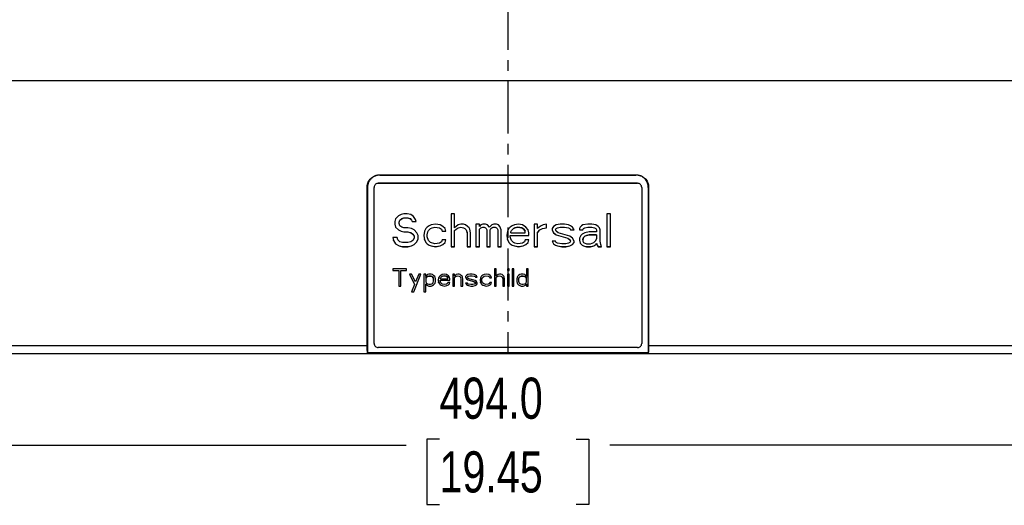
# Model space of a CAD drawing. Header units: millimetres. Extents: x 0 to 1118, y 0 to 864.
# Tile 34 of 48: x 280 to 519, y 353 to 471. Entities that reach past the tile are written whole.
import ezdxf

# ---------------------------------------------------------------- set-up
doc = ezdxf.new("R2010")
doc.units = ezdxf.units.MM
doc.linetypes.add('CENTERX2', pattern=[20.32, 12.7, -2.54, 2.54, -2.54])
doc.layers.add('CENTER', color=40, linetype='CENTERX2')
doc.layers.add('DIMENSIONS', color=140, linetype='Continuous', lineweight=25)
doc.styles.add('SLDTEXTSTYLE0', font='TXT', dxfattribs={"width": 0.75})
doc.dimstyles.new('SLDDIMSTYLE0', dxfattribs={"dimtxt": 10, "dimasz": 10, "dimexe": 0, "dimexo": 0.0625, "dimgap": 2.5, "dimtad": 0, "dimtih": 1, "dimtoh": 1, "dimdec": 1, "dimrnd": 1e-09, "dimzin": 4, "dimdsep": 46, "dimtxsty": 'SLDTEXTSTYLE0', "dimsah": 1, "dimcen": 0.09, "dimadec": 0, "dimazin": 1, "dimtfac": 1, "dimtdec": 1, "dimtofl": 0, "dimtmove": 0, "dimatfit": 3, "dimfxl": 0, "dimfrac": 2, "dimtolj": 1, "dimtzin": 12, "dimarcsym": 0})

# ---------------------------------------------------------------- blocks, each defined once
blk = doc.blocks.new('_D')
at = {"layer": 'DIMENSIONS'}
for p, q in [((151.46, 454.27), (151.46, 364.5)), ((645.46, 453.39), (645.46, 364.5)), ((381.83, 369.15), (378.79, 369.15)), ((378.79, 369.15), (378.79, 353.27)), ((415.08, 369.15), (418.13, 369.15)), ((418.13, 369.15), (418.13, 353.27)), ((151.46, 367.67), (373.71, 367.67)), ((645.46, 367.67), (423.21, 367.67)), ((378.79, 353.27), (381.83, 353.27)), ((418.13, 353.27), (415.08, 353.27))]:
    blk.add_line(p, q, dxfattribs=at)
for points in [[(151.46, 367.67), (161.46, 366.13), (161.46, 369.21)], [(645.46, 367.67), (635.46, 369.21), (635.46, 366.13)]]:
    blk.add_solid(points, dxfattribs=at)
at = {"layer": 'DIMENSIONS', "char_height": 10, "attachment_point": 1, "style": 'SLDTEXTSTYLE0'}
for s, insert in [('494.0', (381.83, 384.07)), ('19.45', (381.83, 366.16))]:
    blk.add_mtext(s, dxfattribs=dict(at, insert=insert))

msp = doc.modelspace()

# ---------------------------------------------------------------- linework, layer by layer
for p, q in [((522.19, 456.17), (274.7, 456.17)), ((367.26, 433.34), (429.66, 433.34)), ((367.35, 433.31), (367.26, 433.34)), ((367.35, 433.31), (429.57, 433.31)), ((429.57, 433.31), (429.66, 433.34)), ((429.96, 431.31), (366.96, 431.31)), ((366.96, 431.3), (366.96, 431.31)), ((366.96, 431.3), (429.96, 431.3)), ((429.96, 431.3), (429.96, 431.31)), ((364.27, 391.76), (364.27, 430.36)), ((364.27, 430.36), (364.36, 430.32)), ((364.36, 430.32), (364.36, 390.09)), ((365.96, 430.3), (365.96, 430.31)), ((365.96, 392.36), (365.96, 430.3)), ((430.96, 430.3), (430.96, 430.31)), ((430.96, 430.3), (430.96, 392.36)), ((432.65, 430.36), (432.56, 430.32)), ((432.56, 430.32), (432.56, 390.09)), ((432.65, 430.36), (432.65, 391.76)), ((372.52, 423.72), (371.85, 423.38)), ((373.18, 423.89), (372.52, 423.72)), ((374.02, 423.89), (373.18, 423.89)), ((374.85, 423.72), (374.02, 423.89)), ((375.52, 423.21), (374.85, 423.72)), ((385.52, 423.89), (384.68, 423.89)), ((384.68, 423.89), (384.68, 415.9)), ((385.52, 420.49), (385.52, 423.89)), ((423.35, 423.89), (422.52, 423.89)), ((422.52, 423.89), (422.52, 415.9)), ((423.35, 415.9), (423.35, 423.89)), ((371.18, 422.7), (371.02, 422.02)), ((371.02, 422.02), (371.02, 421.34)), ((371.02, 421.35), (371.18, 420.67)), ((371.02, 421.34), (371.18, 420.66)), ((371.85, 423.38), (371.18, 422.7)), ((372.02, 421.86), (372.18, 422.37)), ((372.02, 421.85), (372.18, 422.36)), ((372.02, 421.85), (372.02, 421.86)), ((372.02, 421.51), (372.02, 421.85)), ((372.18, 421), (372.02, 421.51)), ((372.18, 422.37), (372.68, 422.71)), ((372.18, 422.36), (372.68, 422.7)), ((372.18, 422.36), (372.18, 422.37)), ((372.68, 422.71), (373.18, 422.88)), ((372.68, 422.7), (373.18, 422.87)), ((372.68, 422.7), (372.68, 422.71)), ((373.18, 422.87), (373.18, 422.88)), ((373.18, 422.88), (374.18, 422.88)), ((373.18, 422.87), (374.18, 422.87)), ((374.18, 422.87), (374.18, 422.88)), ((374.18, 422.88), (374.68, 422.71)), ((374.18, 422.87), (374.68, 422.7)), ((374.68, 422.7), (374.68, 422.71)), ((374.68, 422.71), (375.02, 422.37)), ((374.68, 422.7), (375.02, 422.36)), ((375.02, 422.36), (375.02, 422.37)), ((375.02, 422.37), (375.18, 422.03)), ((375.02, 422.36), (375.18, 422.02)), ((375.18, 422.03), (375.18, 422.02)), ((375.18, 422.03), (376.18, 422.03)), ((375.18, 422.02), (376.18, 422.02)), ((376.02, 422.53), (375.52, 423.21)), ((376.18, 422.02), (376.02, 422.53)), ((379.85, 421.17), (379.35, 421)), ((380.85, 421.34), (379.85, 421.17)), ((382.02, 421.17), (380.85, 421.34)), ((382.68, 420.83), (382.02, 421.17)), ((386.35, 421.17), (385.85, 420.83)), ((387.02, 421.34), (386.35, 421.17)), ((387.68, 421.34), (387.02, 421.34)), ((388.18, 421.17), (387.68, 421.34)), ((388.68, 420.83), (388.18, 421.17)), ((391.52, 421.34), (390.68, 421.34)), ((390.68, 421.34), (390.68, 415.9)), ((391.52, 420.83), (391.52, 421.34)), ((391.85, 421.17), (391.52, 420.83)), ((392.35, 421.34), (391.85, 421.17)), ((393.02, 421.34), (392.35, 421.34)), ((393.52, 421.17), (393.02, 421.34)), ((394.02, 420.66), (393.52, 421.17)), ((394.52, 421.17), (394.02, 420.66)), ((395.02, 421.34), (394.52, 421.17)), ((395.68, 421.34), (395.02, 421.34)), ((396.18, 421.17), (395.68, 421.34)), ((396.52, 420.83), (396.18, 421.17)), ((400.02, 421.17), (399.52, 421)), ((401.02, 421.34), (400.02, 421.17)), ((402.02, 421.17), (401.02, 421.34)), ((402.85, 420.66), (402.02, 421.17)), ((405.68, 421.34), (404.85, 421.34)), ((404.85, 421.34), (404.85, 415.9)), ((405.68, 420.32), (405.68, 421.34)), ((407.02, 421.17), (406.52, 421)), ((407.85, 421.34), (407.02, 421.17)), ((407.85, 420.49), (407.85, 421.34)), ((410.18, 421.17), (409.52, 420.83)), ((411.18, 421.34), (410.18, 421.17)), ((412.18, 421.34), (411.18, 421.34)), ((413.18, 421.17), (412.18, 421.34)), ((413.68, 421), (413.18, 421.17)), ((416.68, 421.17), (416.35, 421)), ((417.85, 421.34), (416.68, 421.17)), ((418.85, 421.34), (417.85, 421.34)), ((419.85, 421.17), (418.85, 421.34)), ((420.35, 420.83), (419.85, 421.17)), ((371.18, 420.67), (371.85, 419.99)), ((371.18, 420.66), (371.18, 420.67)), ((371.18, 420.66), (371.85, 419.98)), ((371.85, 419.99), (372.52, 419.65)), ((371.85, 419.98), (371.85, 419.99)), ((371.85, 419.98), (372.52, 419.64)), ((372.68, 420.66), (372.18, 421)), ((372.52, 419.65), (373.18, 419.48)), ((372.52, 419.64), (372.52, 419.65)), ((372.52, 419.64), (373.18, 419.47)), ((373.18, 420.49), (372.68, 420.66)), ((374.18, 420.49), (373.18, 420.49)), ((373.18, 419.48), (374.18, 419.48)), ((373.18, 419.47), (373.18, 419.48)), ((373.18, 419.47), (374.18, 419.47)), ((375.02, 420.32), (374.18, 420.49)), ((374.18, 419.48), (374.85, 419.31)), ((374.18, 419.47), (374.18, 419.48)), ((374.18, 419.47), (374.85, 419.3)), ((374.85, 419.31), (375.35, 418.97)), ((374.85, 419.3), (374.85, 419.31)), ((374.85, 419.3), (375.35, 418.96)), ((375.68, 419.98), (375.02, 420.32)), ((375.35, 418.97), (375.68, 418.46)), ((375.35, 418.96), (375.35, 418.97)), ((375.35, 418.96), (375.68, 418.45)), ((376.35, 419.3), (375.68, 419.98)), ((376.68, 418.62), (376.35, 419.3)), ((376.68, 417.77), (376.68, 418.62)), ((378.18, 419.64), (378.02, 418.62)), ((378.02, 418.63), (378.18, 417.61)), ((378.02, 418.62), (378.18, 417.6)), ((378.52, 420.32), (378.18, 419.64)), ((378.85, 420.66), (378.52, 420.32)), ((379.35, 421), (378.85, 420.66)), ((378.85, 418.8), (379.02, 419.48)), ((378.85, 418.79), (379.02, 419.47)), ((378.85, 418.79), (378.85, 418.8)), ((378.85, 418.28), (378.85, 418.79)), ((379.02, 419.48), (379.18, 419.82)), ((379.02, 419.47), (379.18, 419.81)), ((379.02, 419.47), (379.02, 419.48)), ((379.18, 419.82), (379.68, 420.33)), ((379.18, 419.81), (379.68, 420.32)), ((379.18, 419.81), (379.18, 419.82)), ((379.68, 420.33), (380.02, 420.5)), ((379.68, 420.32), (380.02, 420.49)), ((379.68, 420.32), (379.68, 420.33)), ((380.02, 420.5), (380.68, 420.67)), ((380.02, 420.49), (380.68, 420.66)), ((380.02, 420.49), (380.02, 420.5)), ((380.68, 420.66), (380.68, 420.67)), ((380.68, 420.67), (381.85, 420.5)), ((380.68, 420.66), (381.85, 420.49)), ((381.85, 420.49), (381.85, 420.5)), ((381.85, 420.5), (382.35, 420.16)), ((381.85, 420.49), (382.35, 420.15)), ((382.35, 420.15), (382.35, 420.16)), ((382.35, 420.16), (382.52, 419.65)), ((382.35, 420.15), (382.52, 419.64)), ((382.52, 419.64), (382.52, 419.65)), ((382.52, 419.65), (383.35, 419.65)), ((382.52, 419.64), (383.35, 419.64)), ((383.18, 420.32), (382.68, 420.83)), ((383.35, 419.64), (383.18, 420.32)), ((385.85, 420.83), (385.52, 420.49)), ((385.52, 419.82), (385.85, 420.16)), ((385.52, 419.81), (385.85, 420.15)), ((385.52, 419.81), (385.52, 419.82)), ((385.52, 415.9), (385.52, 419.81)), ((385.85, 420.16), (386.35, 420.5)), ((385.85, 420.15), (386.35, 420.49)), ((385.85, 420.15), (385.85, 420.16)), ((386.35, 420.5), (387.02, 420.67)), ((386.35, 420.49), (387.02, 420.66)), ((386.35, 420.49), (386.35, 420.5)), ((387.02, 420.67), (387.68, 420.5)), ((387.02, 420.66), (387.02, 420.67)), ((387.02, 420.66), (387.68, 420.49)), ((387.68, 420.5), (388.02, 420.33)), ((387.68, 420.49), (387.68, 420.5)), ((387.68, 420.49), (388.02, 420.32)), ((388.02, 420.33), (388.35, 419.99)), ((388.02, 420.32), (388.02, 420.33)), ((388.02, 420.32), (388.35, 419.98)), ((388.35, 419.99), (388.52, 419.31)), ((388.35, 419.98), (388.35, 419.99)), ((388.35, 419.98), (388.52, 419.3)), ((388.52, 419.3), (388.52, 419.31)), ((388.52, 419.3), (388.52, 415.9)), ((389.02, 420.49), (388.68, 420.83)), ((389.18, 420.15), (389.02, 420.49)), ((389.35, 419.3), (389.18, 420.15)), ((389.35, 415.9), (389.35, 419.3)), ((391.52, 420.16), (391.85, 420.5)), ((391.52, 420.15), (391.85, 420.49)), ((391.52, 420.15), (391.52, 420.16)), ((391.52, 415.9), (391.52, 420.15)), ((391.85, 420.5), (392.35, 420.67)), ((391.85, 420.49), (392.35, 420.66)), ((391.85, 420.49), (391.85, 420.5)), ((392.35, 420.66), (392.35, 420.67)), ((392.35, 420.67), (392.68, 420.67)), ((392.35, 420.66), (392.68, 420.66)), ((392.68, 420.66), (392.68, 420.67)), ((392.68, 420.67), (393.02, 420.5)), ((392.68, 420.66), (393.02, 420.49)), ((393.02, 420.49), (393.02, 420.5)), ((393.02, 420.5), (393.18, 420.33)), ((393.02, 420.49), (393.18, 420.32)), ((393.18, 420.32), (393.18, 420.33)), ((393.18, 420.33), (393.35, 419.99)), ((393.18, 420.32), (393.35, 419.98)), ((393.35, 419.98), (393.35, 419.99)), ((393.35, 419.98), (393.35, 415.9)), ((394.18, 419.99), (394.35, 420.33)), ((394.18, 419.98), (394.35, 420.32)), ((394.18, 419.98), (394.18, 419.99)), ((394.18, 415.9), (394.18, 419.98)), ((394.35, 420.33), (394.52, 420.5)), ((394.35, 420.32), (394.52, 420.49)), ((394.35, 420.32), (394.35, 420.33)), ((394.52, 420.5), (394.85, 420.67)), ((394.52, 420.49), (394.85, 420.66)), ((394.52, 420.49), (394.52, 420.5)), ((394.85, 420.66), (394.85, 420.67)), ((394.85, 420.67), (395.35, 420.67)), ((394.85, 420.66), (395.35, 420.66)), ((395.35, 420.66), (395.35, 420.67)), ((395.35, 420.67), (395.68, 420.5)), ((395.35, 420.66), (395.68, 420.49)), ((395.68, 420.49), (395.68, 420.5)), ((395.68, 420.5), (395.85, 420.33)), ((395.68, 420.49), (395.85, 420.32)), ((395.85, 420.32), (395.85, 420.33)), ((395.85, 420.33), (396.02, 419.99)), ((395.85, 420.32), (396.02, 419.98)), ((396.02, 419.98), (396.02, 419.99)), ((396.02, 419.98), (396.02, 415.9)), ((396.85, 419.98), (396.52, 420.83)), ((396.85, 415.9), (396.85, 419.98)), ((398.35, 419.64), (398.18, 418.62)), ((398.18, 418.63), (398.35, 417.61)), ((398.18, 418.62), (398.35, 417.6)), ((398.68, 420.32), (398.35, 419.64)), ((399.02, 420.66), (398.68, 420.32)), ((399.52, 421), (399.02, 420.66)), ((399.02, 418.63), (403.52, 418.63)), ((399.02, 418.62), (399.02, 418.63)), ((399.02, 418.28), (399.02, 418.62)), ((399.02, 418.62), (403.52, 418.62)), ((399.18, 419.48), (399.35, 419.82)), ((399.18, 419.47), (399.35, 419.81)), ((399.18, 419.47), (399.18, 419.48)), ((399.18, 419.3), (399.18, 419.47)), ((399.18, 419.3), (402.68, 419.3)), ((399.35, 419.82), (399.85, 420.33)), ((399.85, 420.32), (399.35, 419.81)), ((399.35, 419.82), (399.35, 419.81)), ((399.85, 420.33), (400.18, 420.5)), ((400.18, 420.49), (399.85, 420.32)), ((399.85, 420.32), (399.85, 420.33)), ((400.18, 420.5), (400.85, 420.67)), ((400.85, 420.66), (400.18, 420.49)), ((400.18, 420.49), (400.18, 420.5)), ((400.85, 420.66), (400.85, 420.67)), ((400.85, 420.67), (401.85, 420.5)), ((401.85, 420.49), (400.85, 420.66)), ((401.85, 420.49), (401.85, 420.5)), ((401.85, 420.5), (402.35, 420.16)), ((402.35, 420.15), (401.85, 420.49)), ((402.35, 420.15), (402.35, 420.16)), ((402.35, 420.16), (402.68, 419.65)), ((402.68, 419.64), (402.35, 420.15)), ((402.68, 419.64), (402.68, 419.65)), ((402.68, 419.3), (402.68, 419.64)), ((403.35, 419.98), (402.85, 420.66)), ((403.52, 419.3), (403.35, 419.98)), ((403.52, 418.62), (403.52, 419.3)), ((406.02, 420.66), (405.68, 420.32)), ((405.68, 419.31), (406.18, 419.99)), ((405.68, 419.3), (406.18, 419.98)), ((405.68, 419.3), (405.68, 419.31)), ((405.68, 415.9), (405.68, 419.3)), ((406.52, 421), (406.02, 420.66)), ((406.18, 419.99), (406.85, 420.33)), ((406.18, 419.98), (406.85, 420.32)), ((406.18, 419.98), (406.18, 419.99)), ((406.85, 420.33), (407.85, 420.5)), ((406.85, 420.32), (407.85, 420.49)), ((406.85, 420.32), (406.85, 420.33)), ((409.52, 420.83), (409.18, 420.32)), ((409.18, 420.32), (409.18, 419.98)), ((409.18, 419.99), (409.52, 419.31)), ((409.18, 419.98), (409.52, 419.3)), ((409.52, 419.3), (409.52, 419.31)), ((409.52, 419.31), (410.18, 418.8)), ((409.52, 419.3), (410.18, 418.79)), ((410.02, 419.99), (410.18, 420.33)), ((410.02, 419.98), (410.18, 420.32)), ((410.02, 419.99), (410.02, 419.98)), ((410.18, 419.64), (410.02, 419.98)), ((410.18, 420.33), (410.52, 420.5)), ((410.18, 420.32), (410.52, 420.49)), ((410.18, 420.32), (410.18, 420.33)), ((410.68, 419.3), (410.18, 419.64)), ((410.18, 418.8), (413.02, 417.95)), ((410.18, 418.79), (410.18, 418.8)), ((410.18, 418.79), (413.02, 417.94)), ((410.52, 420.5), (411.18, 420.67)), ((410.52, 420.49), (411.18, 420.66)), ((410.52, 420.49), (410.52, 420.5)), ((413.52, 418.45), (410.68, 419.3)), ((411.18, 420.66), (411.18, 420.67)), ((411.18, 420.67), (412.18, 420.67)), ((411.18, 420.66), (412.18, 420.66)), ((412.18, 420.66), (412.18, 420.67)), ((412.18, 420.67), (413.18, 420.5)), ((412.18, 420.66), (413.18, 420.49)), ((413.18, 420.49), (413.18, 420.5)), ((413.18, 420.5), (413.52, 420.33)), ((413.18, 420.49), (413.52, 420.32)), ((413.52, 420.32), (413.52, 420.33)), ((413.52, 420.33), (413.68, 419.99)), ((413.52, 420.32), (413.68, 419.98)), ((414.18, 420.66), (413.68, 421)), ((413.68, 419.98), (413.68, 419.99)), ((413.68, 419.99), (414.51, 419.99)), ((413.68, 419.98), (414.52, 419.98)), ((414.52, 419.98), (414.18, 420.66)), ((416.02, 420.66), (415.85, 420.32)), ((415.85, 420.32), (415.85, 419.98)), ((415.85, 419.99), (416.68, 419.99)), ((415.85, 419.98), (416.68, 419.98)), ((416.18, 418.62), (415.85, 417.94)), ((416.35, 421), (416.02, 420.66)), ((416.52, 418.96), (416.18, 418.62)), ((417.18, 419.3), (416.52, 418.96)), ((416.68, 419.99), (416.85, 420.33)), ((416.68, 419.98), (416.85, 420.32)), ((416.68, 419.98), (416.68, 419.99)), ((416.85, 420.33), (417.18, 420.5)), ((416.85, 420.32), (417.18, 420.49)), ((416.85, 420.32), (416.85, 420.33)), ((417.18, 420.5), (417.85, 420.67)), ((417.18, 420.49), (417.85, 420.66)), ((417.18, 420.49), (417.18, 420.5)), ((418.18, 419.47), (417.18, 419.3)), ((417.18, 418.46), (417.52, 418.63)), ((417.52, 418.62), (417.18, 418.45)), ((417.52, 418.63), (418.18, 418.8)), ((418.18, 418.79), (417.52, 418.62)), ((417.52, 418.62), (417.52, 418.63)), ((417.85, 420.66), (417.85, 420.67)), ((417.85, 420.67), (418.85, 420.67)), ((417.85, 420.66), (418.85, 420.66)), ((420.02, 419.47), (418.18, 419.47)), ((418.18, 418.8), (420.02, 418.8)), ((418.18, 418.79), (418.18, 418.8)), ((420.02, 418.79), (418.18, 418.79)), ((418.85, 420.66), (418.85, 420.67)), ((418.85, 420.67), (419.52, 420.5)), ((418.85, 420.66), (419.52, 420.49)), ((419.52, 420.49), (419.52, 420.5)), ((419.52, 420.5), (419.85, 420.33)), ((419.52, 420.49), (419.85, 420.32)), ((419.85, 420.32), (419.85, 420.33)), ((419.85, 420.33), (420.02, 419.99)), ((419.85, 420.32), (420.02, 419.98)), ((420.02, 419.98), (420.02, 419.99)), ((420.02, 419.98), (420.02, 419.47)), ((420.02, 418.79), (420.02, 418.8)), ((420.02, 418.79), (420.02, 417.77)), ((420.68, 420.49), (420.35, 420.83)), ((420.85, 419.98), (420.68, 420.49)), ((420.85, 417.26), (420.85, 419.98)), ((371.52, 418.11), (370.52, 418.11)), ((370.52, 418.11), (370.68, 417.43)), ((370.52, 418.11), (370.68, 417.44)), ((370.68, 417.44), (371.18, 416.59)), ((370.68, 417.43), (370.68, 417.44)), ((370.68, 417.43), (371.18, 416.58)), ((371.18, 416.59), (372.02, 416.08)), ((371.18, 416.58), (371.18, 416.59)), ((371.18, 416.58), (372.02, 416.07)), ((371.68, 417.6), (371.52, 418.11)), ((372.18, 417.09), (371.68, 417.6)), ((372.85, 416.92), (372.18, 417.09)), ((374.18, 416.92), (372.85, 416.92)), ((374.85, 417.09), (374.18, 416.92)), ((375.35, 417.43), (374.85, 417.09)), ((375.02, 416.08), (375.68, 416.42)), ((375.02, 416.07), (375.68, 416.41)), ((375.68, 417.94), (375.35, 417.43)), ((375.68, 418.45), (375.68, 418.46)), ((375.68, 418.45), (375.68, 417.94)), ((375.68, 416.42), (376.35, 417.1)), ((375.68, 416.41), (376.35, 417.09)), ((375.68, 416.41), (375.68, 416.42)), ((376.35, 417.1), (376.68, 417.78)), ((376.35, 417.09), (376.68, 417.77)), ((376.35, 417.09), (376.35, 417.1)), ((378.18, 417.61), (378.52, 416.93)), ((378.18, 417.6), (378.18, 417.61)), ((378.18, 417.6), (378.52, 416.92)), ((378.52, 416.93), (378.85, 416.59)), ((378.52, 416.92), (378.52, 416.93)), ((378.52, 416.92), (378.85, 416.58)), ((379.18, 417.43), (378.85, 418.28)), ((378.85, 416.59), (379.35, 416.25)), ((378.85, 416.58), (378.85, 416.59)), ((378.85, 416.58), (379.35, 416.24)), ((379.68, 416.92), (379.18, 417.43)), ((379.35, 416.25), (379.85, 416.08)), ((379.35, 416.24), (379.35, 416.25)), ((379.35, 416.24), (379.85, 416.07)), ((380.68, 416.58), (379.68, 416.92)), ((381.85, 416.75), (380.68, 416.58)), ((382.35, 417.09), (381.85, 416.75)), ((382.02, 416.08), (382.68, 416.42)), ((382.02, 416.07), (382.68, 416.41)), ((382.52, 417.6), (382.35, 417.09)), ((383.35, 417.6), (382.52, 417.6)), ((382.68, 416.42), (383.18, 416.93)), ((382.68, 416.41), (383.18, 416.92)), ((382.68, 416.41), (382.68, 416.42)), ((383.18, 416.92), (383.35, 417.6)), ((383.18, 416.93), (383.35, 417.6)), ((383.18, 416.92), (383.18, 416.93)), ((398.35, 417.61), (398.68, 416.93)), ((398.35, 417.6), (398.35, 417.61)), ((398.35, 417.6), (398.68, 416.92)), ((398.68, 416.93), (399.02, 416.59)), ((398.68, 416.92), (398.68, 416.93)), ((398.68, 416.92), (399.02, 416.58)), ((399.18, 417.77), (399.02, 418.28)), ((399.02, 416.59), (399.52, 416.25)), ((399.02, 416.58), (399.02, 416.59)), ((399.02, 416.58), (399.52, 416.24)), ((399.35, 417.43), (399.18, 417.77)), ((399.85, 416.92), (399.35, 417.43)), ((399.52, 416.25), (400.02, 416.08)), ((399.52, 416.24), (399.52, 416.25)), ((399.52, 416.24), (400.02, 416.07)), ((400.18, 416.75), (399.85, 416.92)), ((400.85, 416.58), (400.18, 416.75)), ((402.02, 416.75), (400.85, 416.58)), ((402.52, 417.09), (402.02, 416.75)), ((402.18, 416.08), (402.85, 416.42)), ((402.18, 416.07), (402.85, 416.41)), ((402.68, 417.6), (402.52, 417.09)), ((403.52, 417.6), (402.68, 417.6)), ((402.85, 416.42), (403.35, 416.93)), ((402.85, 416.41), (403.35, 416.92)), ((402.85, 416.41), (402.85, 416.42)), ((403.35, 416.92), (403.52, 417.6)), ((403.35, 416.93), (403.52, 417.6)), ((403.35, 416.92), (403.35, 416.93)), ((410.02, 417.26), (409.18, 417.26)), ((409.18, 417.26), (409.52, 416.58)), ((409.19, 417.26), (409.52, 416.59)), ((409.52, 416.59), (410.02, 416.25)), ((409.52, 416.58), (409.52, 416.59)), ((409.52, 416.58), (410.02, 416.24)), ((410.18, 416.92), (410.02, 417.26)), ((410.02, 416.25), (410.52, 416.08)), ((410.02, 416.24), (410.02, 416.25)), ((410.02, 416.24), (410.52, 416.07)), ((410.52, 416.75), (410.18, 416.92)), ((411.52, 416.58), (410.52, 416.75)), ((412.52, 416.58), (411.52, 416.58)), ((413.18, 416.75), (412.52, 416.58)), ((413.02, 417.95), (413.52, 417.61)), ((413.02, 417.94), (413.02, 417.95)), ((413.02, 417.94), (413.52, 417.6)), ((413.52, 416.92), (413.18, 416.75)), ((414.18, 417.94), (413.52, 418.45)), ((413.52, 417.61), (413.68, 417.27)), ((413.52, 417.6), (413.52, 417.61)), ((413.52, 417.6), (413.68, 417.26)), ((413.68, 417.26), (413.52, 416.92)), ((413.52, 416.08), (414.18, 416.42)), ((413.52, 416.07), (414.18, 416.41)), ((413.68, 417.26), (413.68, 417.27)), ((414.52, 417.26), (414.18, 417.94)), ((414.18, 416.42), (414.52, 416.93)), ((414.18, 416.41), (414.52, 416.92)), ((414.18, 416.41), (414.18, 416.42)), ((414.52, 416.92), (414.52, 417.26)), ((415.85, 417.94), (415.85, 417.43)), ((415.85, 417.44), (416.02, 416.76)), ((415.85, 417.43), (416.02, 416.75)), ((416.02, 416.76), (416.52, 416.25)), ((416.02, 416.75), (416.02, 416.76)), ((416.02, 416.75), (416.52, 416.24)), ((416.52, 416.25), (416.85, 416.08)), ((416.52, 416.24), (416.52, 416.25)), ((416.52, 416.24), (416.85, 416.07)), ((416.68, 417.61), (416.85, 418.12)), ((416.85, 418.11), (416.68, 417.6)), ((416.68, 417.6), (416.68, 417.61)), ((416.68, 417.6), (416.68, 417.26)), ((416.68, 417.26), (416.85, 416.92)), ((416.85, 418.12), (417.18, 418.46)), ((417.18, 418.45), (416.85, 418.11)), ((416.85, 418.11), (416.85, 418.12)), ((416.85, 416.92), (417.52, 416.58)), ((417.18, 418.45), (417.18, 418.46)), ((417.52, 416.58), (418.52, 416.58)), ((418.52, 416.58), (419.35, 416.92)), ((419.35, 416.92), (419.85, 417.43)), ((419.35, 416.08), (419.85, 416.42)), ((419.35, 416.07), (419.85, 416.41)), ((419.85, 417.43), (420.02, 417.77)), ((419.85, 416.42), (420.02, 416.76)), ((419.85, 416.41), (420.02, 416.75)), ((419.85, 416.41), (419.85, 416.42)), ((420.02, 416.76), (420.18, 416.25)), ((420.02, 416.75), (420.02, 416.76)), ((420.02, 416.75), (420.18, 416.24)), ((420.18, 416.25), (420.35, 415.91)), ((420.18, 416.24), (420.18, 416.25)), ((420.18, 416.24), (420.35, 415.9)), ((421.02, 416.41), (420.85, 417.26)), ((421.18, 415.9), (421.02, 416.41)), ((372.02, 416.08), (372.85, 415.91)), ((372.02, 416.07), (372.02, 416.08)), ((372.02, 416.07), (372.85, 415.9)), ((372.85, 415.91), (374.18, 415.91)), ((372.85, 415.9), (372.85, 415.91)), ((372.85, 415.9), (374.18, 415.9)), ((374.18, 415.91), (375.02, 416.08)), ((374.18, 415.9), (375.02, 416.07)), ((374.18, 415.9), (374.18, 415.91)), ((375.02, 416.07), (375.02, 416.08)), ((379.85, 416.08), (380.85, 415.91)), ((379.85, 416.07), (379.85, 416.08)), ((379.85, 416.07), (380.85, 415.9)), ((380.85, 415.91), (382.02, 416.08)), ((380.85, 415.9), (382.02, 416.07)), ((380.85, 415.9), (380.85, 415.91)), ((382.02, 416.07), (382.02, 416.08)), ((384.68, 415.91), (385.52, 415.91)), ((384.68, 415.9), (385.52, 415.9)), ((388.52, 415.91), (389.35, 415.91)), ((388.52, 415.9), (389.35, 415.9)), ((390.68, 415.91), (391.52, 415.91)), ((390.68, 415.9), (391.52, 415.9)), ((393.35, 415.91), (394.18, 415.91)), ((393.35, 415.9), (394.18, 415.9)), ((396.02, 415.91), (396.85, 415.91)), ((396.02, 415.9), (396.85, 415.9)), ((400.02, 416.08), (401.02, 415.91)), ((400.02, 416.07), (400.02, 416.08)), ((400.02, 416.07), (401.02, 415.9)), ((401.02, 415.91), (402.18, 416.08)), ((401.02, 415.9), (402.18, 416.07)), ((401.02, 415.9), (401.02, 415.91)), ((402.18, 416.07), (402.18, 416.08)), ((404.85, 415.91), (405.68, 415.91)), ((404.85, 415.9), (405.68, 415.9)), ((410.52, 416.08), (411.52, 415.91)), ((410.52, 416.07), (410.52, 416.08)), ((410.52, 416.07), (411.52, 415.9)), ((411.52, 415.91), (412.52, 415.91)), ((411.52, 415.9), (411.52, 415.91)), ((411.52, 415.9), (412.52, 415.9)), ((412.52, 415.91), (413.52, 416.08)), ((412.52, 415.9), (413.52, 416.07)), ((412.52, 415.9), (412.52, 415.91)), ((413.52, 416.07), (413.52, 416.08)), ((416.85, 416.08), (417.52, 415.91)), ((416.85, 416.07), (416.85, 416.08)), ((416.85, 416.07), (417.52, 415.9)), ((417.52, 415.91), (418.52, 415.91)), ((417.52, 415.9), (417.52, 415.91)), ((417.52, 415.9), (418.52, 415.9)), ((418.52, 415.91), (419.35, 416.08)), ((418.52, 415.9), (419.35, 416.07)), ((418.52, 415.9), (418.52, 415.91)), ((419.35, 416.07), (419.35, 416.08)), ((420.35, 415.91), (421.18, 415.91)), ((420.35, 415.9), (420.35, 415.91)), ((420.35, 415.9), (421.18, 415.9)), ((422.52, 415.91), (423.35, 415.91)), ((422.52, 415.9), (423.35, 415.9)), ((373.84, 410.53), (370.52, 410.53)), ((370.52, 410.53), (370.52, 410.09)), ((370.52, 410.09), (371.92, 410.09)), ((370.52, 410.09), (371.92, 410.09)), ((371.92, 410.09), (371.92, 406.34)), ((371.92, 410.09), (371.92, 410.09)), ((372.44, 406.34), (372.44, 410.09)), ((372.44, 410.09), (373.84, 410.09)), ((372.44, 410.09), (373.84, 410.09)), ((372.44, 410.09), (372.44, 410.09)), ((373.84, 410.09), (373.84, 410.53)), ((374.54, 409.19), (375.77, 406.69)), ((375.07, 409.19), (374.54, 409.19)), ((374.54, 409.19), (375.77, 406.7)), ((376.03, 407.32), (375.07, 409.19)), ((375.59, 404.91), (377.34, 409.19)), ((375.59, 404.91), (377.34, 409.19)), ((376.82, 409.19), (376.03, 407.32)), ((377.34, 409.19), (376.82, 409.19)), ((378.48, 409.19), (378.04, 409.19)), ((378.04, 409.19), (378.04, 404.91)), ((378.48, 408.66), (378.48, 409.19)), ((378.92, 409.1), (378.74, 409.01)), ((379.27, 409.19), (378.92, 409.1)), ((379.79, 409.19), (379.27, 409.19)), ((380.14, 409.1), (379.79, 409.19)), ((380.4, 408.93), (380.14, 409.1)), ((382.5, 409.1), (382.24, 409.01)), ((383.03, 409.19), (382.5, 409.1)), ((383.55, 409.1), (383.03, 409.19)), ((383.99, 408.84), (383.55, 409.1)), ((385.48, 409.19), (385.04, 409.19)), ((385.04, 409.19), (385.04, 406.34)), ((385.48, 408.75), (385.48, 409.19)), ((385.92, 409.1), (385.65, 408.93)), ((386.27, 409.19), (385.92, 409.1)), ((386.62, 409.19), (386.27, 409.19)), ((386.88, 409.1), (386.62, 409.19)), ((387.14, 408.93), (386.88, 409.1)), ((388.72, 409.1), (388.37, 408.93)), ((389.24, 409.19), (388.72, 409.1)), ((389.77, 409.19), (389.24, 409.19)), ((390.29, 409.1), (389.77, 409.19)), ((390.55, 409.01), (390.29, 409.1)), ((392.65, 409.1), (392.39, 409.01)), ((393.18, 409.19), (392.65, 409.1)), ((393.79, 409.1), (393.18, 409.19)), ((394.14, 408.93), (393.79, 409.1)), ((395.63, 410.53), (395.19, 410.53)), ((395.19, 410.53), (395.19, 406.34)), ((395.63, 408.75), (395.63, 410.53)), ((396.07, 409.1), (395.8, 408.93)), ((396.42, 409.19), (396.07, 409.1)), ((396.77, 409.19), (396.42, 409.19)), ((397.03, 409.1), (396.77, 409.19)), ((397.29, 408.93), (397.03, 409.1)), ((398.78, 410.53), (398.34, 410.53)), ((398.34, 410.53), (398.34, 410.09)), ((398.34, 410.09), (398.78, 410.09)), ((398.34, 410.09), (398.78, 410.09)), ((398.78, 409.19), (398.34, 409.19)), ((398.34, 409.19), (398.34, 406.34)), ((398.78, 410.09), (398.78, 410.53)), ((398.78, 406.34), (398.78, 409.19)), ((399.92, 410.53), (399.48, 410.53)), ((399.48, 410.53), (399.48, 406.34)), ((399.92, 406.34), (399.92, 410.53)), ((401.32, 409.1), (401.05, 408.93)), ((401.67, 409.19), (401.32, 409.1)), ((402.19, 409.19), (401.67, 409.19)), ((402.54, 409.1), (402.19, 409.19)), ((402.72, 409.01), (402.54, 409.1)), ((403.42, 410.53), (402.98, 410.53)), ((402.98, 410.53), (402.98, 408.66)), ((403.42, 406.34), (403.42, 410.53)), ((375.77, 406.69), (375.07, 404.91)), ((375.77, 406.7), (375.77, 406.69)), ((378.57, 408.84), (378.48, 408.66)), ((378.65, 408.48), (378.48, 408.21)), ((378.48, 408.22), (378.65, 408.48)), ((378.48, 408.21), (378.48, 408.22)), ((378.48, 408.21), (378.48, 407.32)), ((378.48, 407.32), (378.65, 407.05)), ((378.48, 406.88), (378.57, 406.7)), ((378.48, 406.87), (378.48, 406.88)), ((378.48, 404.91), (378.48, 406.87)), ((378.48, 406.87), (378.57, 406.69)), ((378.74, 409.01), (378.57, 408.84)), ((378.57, 406.7), (378.74, 406.52)), ((378.57, 406.69), (378.57, 406.7)), ((378.57, 406.69), (378.74, 406.52)), ((378.92, 408.66), (378.65, 408.48)), ((378.65, 408.48), (378.92, 408.66)), ((378.65, 408.48), (378.65, 408.48)), ((378.65, 407.05), (378.92, 406.87)), ((379.27, 408.75), (378.92, 408.66)), ((378.92, 408.66), (379.27, 408.75)), ((378.92, 408.66), (378.92, 408.66)), ((378.92, 406.87), (379.27, 406.78)), ((379.79, 408.75), (379.27, 408.75)), ((379.27, 408.75), (379.27, 408.75)), ((379.27, 408.75), (379.79, 408.75)), ((379.27, 406.78), (379.62, 406.78)), ((379.62, 406.78), (379.97, 406.87)), ((379.79, 408.75), (379.79, 408.75)), ((380.14, 408.57), (379.79, 408.75)), ((379.79, 408.75), (380.14, 408.57)), ((379.97, 406.87), (380.23, 407.05)), ((380.32, 408.3), (380.14, 408.57)), ((380.14, 408.57), (380.14, 408.57)), ((380.14, 408.57), (380.32, 408.31)), ((380.23, 407.05), (380.32, 407.23)), ((380.32, 408.3), (380.32, 408.31)), ((380.32, 408.31), (380.4, 408.04)), ((380.4, 408.03), (380.32, 408.3)), ((380.32, 407.23), (380.4, 407.5)), ((380.67, 408.66), (380.4, 408.93)), ((380.4, 408.03), (380.4, 408.04)), ((380.4, 407.5), (380.4, 408.03)), ((380.4, 406.61), (380.75, 407.06)), ((380.4, 406.61), (380.75, 407.05)), ((380.75, 408.48), (380.67, 408.66)), ((380.84, 408.12), (380.75, 408.48)), ((380.75, 407.05), (380.84, 407.41)), ((380.75, 407.06), (380.84, 407.41)), ((380.75, 407.05), (380.75, 407.06)), ((380.84, 407.41), (380.84, 408.12)), ((381.63, 408.3), (381.54, 407.77)), ((381.54, 407.77), (381.63, 407.23)), ((381.54, 407.77), (381.63, 407.24)), ((381.8, 408.66), (381.63, 408.3)), ((381.63, 407.23), (381.63, 407.24)), ((381.63, 407.24), (381.8, 406.88)), ((381.63, 407.23), (381.8, 406.87)), ((381.98, 408.84), (381.8, 408.66)), ((381.8, 406.88), (381.98, 406.7)), ((381.8, 406.87), (381.8, 406.88)), ((381.8, 406.87), (381.98, 406.69)), ((382.24, 409.01), (381.98, 408.84)), ((381.98, 407.59), (381.98, 407.77)), ((381.98, 407.77), (384.34, 407.77)), ((381.98, 407.77), (384.34, 407.77)), ((381.98, 407.77), (381.98, 407.77)), ((382.07, 407.32), (381.98, 407.59)), ((381.98, 406.7), (382.24, 406.52)), ((381.98, 406.69), (381.98, 406.7)), ((381.98, 406.69), (382.24, 406.52)), ((382.07, 408.22), (382.15, 408.4)), ((382.07, 408.21), (382.15, 408.39)), ((382.07, 408.21), (382.07, 408.22)), ((382.07, 408.12), (382.07, 408.21)), ((382.07, 408.12), (383.9, 408.12)), ((382.15, 407.14), (382.07, 407.32)), ((382.42, 408.66), (382.15, 408.39)), ((382.15, 408.4), (382.42, 408.66)), ((382.15, 408.4), (382.15, 408.39)), ((382.42, 406.87), (382.15, 407.14)), ((382.59, 408.75), (382.42, 408.66)), ((382.42, 408.66), (382.59, 408.75)), ((382.42, 408.66), (382.42, 408.66)), ((382.59, 406.78), (382.42, 406.87)), ((382.94, 408.84), (382.59, 408.75)), ((382.59, 408.75), (382.94, 408.84)), ((382.59, 408.75), (382.59, 408.75)), ((382.94, 406.69), (382.59, 406.78)), ((383.47, 408.75), (382.94, 408.84)), ((382.94, 408.84), (382.94, 408.84)), ((382.94, 408.84), (383.47, 408.75)), ((383.55, 406.78), (382.94, 406.69)), ((383.47, 408.75), (383.47, 408.75)), ((383.73, 408.57), (383.47, 408.75)), ((383.47, 408.75), (383.73, 408.57)), ((383.82, 406.96), (383.55, 406.78)), ((383.9, 408.3), (383.73, 408.57)), ((383.73, 408.57), (383.73, 408.57)), ((383.73, 408.57), (383.9, 408.31)), ((383.9, 407.23), (383.82, 406.96)), ((383.9, 408.3), (383.9, 408.31)), ((383.9, 408.12), (383.9, 408.3)), ((384.34, 407.23), (383.9, 407.23)), ((384.25, 408.48), (383.99, 408.84)), ((383.99, 406.61), (384.25, 406.88)), ((383.99, 406.61), (384.25, 406.87)), ((384.34, 408.12), (384.25, 408.48)), ((384.25, 406.87), (384.34, 407.23)), ((384.25, 406.88), (384.34, 407.23)), ((384.25, 406.87), (384.25, 406.88)), ((384.34, 407.77), (384.34, 408.12)), ((385.65, 408.93), (385.48, 408.75)), ((385.48, 408.39), (385.65, 408.57)), ((385.48, 408.4), (385.65, 408.57)), ((385.48, 408.39), (385.48, 408.4)), ((385.48, 406.34), (385.48, 408.39)), ((385.65, 408.57), (385.92, 408.75)), ((385.65, 408.57), (385.92, 408.75)), ((385.65, 408.57), (385.65, 408.57)), ((385.92, 408.75), (386.27, 408.84)), ((385.92, 408.75), (386.27, 408.84)), ((385.92, 408.75), (385.92, 408.75)), ((386.27, 408.84), (386.62, 408.75)), ((386.27, 408.84), (386.27, 408.84)), ((386.27, 408.84), (386.62, 408.75)), ((386.62, 408.75), (386.79, 408.66)), ((386.62, 408.75), (386.62, 408.75)), ((386.62, 408.75), (386.79, 408.66)), ((386.79, 408.66), (386.97, 408.48)), ((386.79, 408.66), (386.79, 408.66)), ((386.79, 408.66), (386.97, 408.48)), ((386.97, 408.48), (387.05, 408.03)), ((386.97, 408.48), (386.97, 408.48)), ((386.97, 408.48), (387.05, 408.04)), ((387.05, 408.03), (387.05, 408.04)), ((387.05, 408.03), (387.05, 406.34)), ((387.32, 408.75), (387.14, 408.93)), ((387.4, 408.48), (387.32, 408.75)), ((387.49, 408.03), (387.4, 408.48)), ((387.49, 406.34), (387.49, 408.03)), ((388.37, 408.93), (388.19, 408.66)), ((388.19, 408.66), (388.19, 408.48)), ((388.19, 408.48), (388.37, 408.12)), ((388.19, 408.48), (388.37, 408.13)), ((388.63, 407.05), (388.19, 407.05)), ((388.19, 407.05), (388.37, 406.69)), ((388.19, 407.05), (388.37, 406.7)), ((388.37, 408.12), (388.37, 408.13)), ((388.37, 408.13), (388.72, 407.86)), ((388.37, 408.12), (388.72, 407.85)), ((388.37, 406.7), (388.63, 406.52)), ((388.37, 406.69), (388.37, 406.7)), ((388.37, 406.69), (388.63, 406.52)), ((388.63, 408.48), (388.72, 408.66)), ((388.63, 408.48), (388.72, 408.66)), ((388.72, 408.3), (388.63, 408.48)), ((388.63, 408.48), (388.63, 408.48)), ((388.72, 406.87), (388.63, 407.05)), ((388.72, 408.66), (388.89, 408.75)), ((388.72, 408.66), (388.89, 408.75)), ((388.72, 408.66), (388.72, 408.66)), ((388.98, 408.12), (388.72, 408.3)), ((388.72, 407.85), (388.72, 407.86)), ((388.72, 407.86), (390.2, 407.41)), ((388.72, 407.85), (390.2, 407.41)), ((388.89, 406.78), (388.72, 406.87)), ((388.89, 408.75), (389.24, 408.84)), ((388.89, 408.75), (389.24, 408.84)), ((388.89, 408.75), (388.89, 408.75)), ((389.42, 406.69), (388.89, 406.78)), ((390.47, 407.68), (388.98, 408.12)), ((389.24, 408.84), (389.77, 408.84)), ((389.24, 408.84), (389.24, 408.84)), ((389.24, 408.84), (389.77, 408.84)), ((389.94, 406.69), (389.42, 406.69)), ((389.77, 408.84), (390.29, 408.75)), ((389.77, 408.84), (389.77, 408.84)), ((389.77, 408.84), (390.29, 408.75)), ((390.29, 406.78), (389.94, 406.69)), ((390.2, 407.41), (390.47, 407.23)), ((390.2, 407.41), (390.2, 407.41)), ((390.2, 407.41), (390.47, 407.24)), ((390.29, 408.75), (390.47, 408.66)), ((390.29, 408.75), (390.29, 408.75)), ((390.29, 408.75), (390.47, 408.66)), ((390.47, 406.87), (390.29, 406.78)), ((390.47, 408.66), (390.55, 408.48)), ((390.47, 408.66), (390.47, 408.66)), ((390.47, 408.66), (390.55, 408.48)), ((390.82, 407.41), (390.47, 407.68)), ((390.47, 407.23), (390.47, 407.24)), ((390.47, 407.24), (390.55, 407.06)), ((390.47, 407.23), (390.55, 407.05)), ((390.55, 407.05), (390.47, 406.87)), ((390.82, 408.84), (390.55, 409.01)), ((390.55, 408.48), (390.99, 408.48)), ((390.55, 408.48), (390.55, 408.48)), ((390.55, 408.48), (390.99, 408.48)), ((390.55, 407.05), (390.55, 407.06)), ((390.99, 408.48), (390.82, 408.84)), ((390.99, 407.05), (390.82, 407.41)), ((390.82, 406.61), (390.99, 406.88)), ((390.82, 406.61), (390.99, 406.87)), ((390.99, 406.87), (390.99, 407.05)), ((391.78, 408.3), (391.69, 407.77)), ((391.69, 407.77), (391.78, 407.23)), ((391.69, 407.77), (391.78, 407.24)), ((391.95, 408.66), (391.78, 408.3)), ((391.78, 407.23), (391.78, 407.24)), ((391.78, 407.24), (391.95, 406.88)), ((391.78, 407.23), (391.95, 406.87)), ((392.13, 408.84), (391.95, 408.66)), ((391.95, 406.88), (392.13, 406.7)), ((391.95, 406.87), (391.95, 406.88)), ((391.95, 406.87), (392.13, 406.69)), ((392.39, 409.01), (392.13, 408.84)), ((392.13, 407.86), (392.22, 408.22)), ((392.13, 407.85), (392.22, 408.21)), ((392.13, 407.85), (392.13, 407.86)), ((392.13, 407.59), (392.13, 407.85)), ((392.3, 407.14), (392.13, 407.59)), ((392.13, 406.7), (392.39, 406.52)), ((392.13, 406.69), (392.13, 406.7)), ((392.13, 406.69), (392.39, 406.52)), ((392.22, 408.22), (392.3, 408.4)), ((392.22, 408.21), (392.3, 408.39)), ((392.22, 408.21), (392.22, 408.22)), ((392.3, 408.39), (392.57, 408.66)), ((392.3, 408.4), (392.57, 408.66)), ((392.3, 408.39), (392.3, 408.4)), ((392.57, 406.87), (392.3, 407.14)), ((392.57, 408.66), (392.74, 408.75)), ((392.57, 408.66), (392.74, 408.75)), ((392.57, 408.66), (392.57, 408.66)), ((393.09, 406.69), (392.57, 406.87)), ((392.74, 408.75), (393.09, 408.84)), ((392.74, 408.75), (393.09, 408.84)), ((392.74, 408.75), (392.74, 408.75)), ((393.09, 408.84), (393.7, 408.75)), ((393.09, 408.84), (393.09, 408.84)), ((393.09, 408.84), (393.7, 408.75)), ((393.7, 406.78), (393.09, 406.69)), ((393.7, 408.75), (393.97, 408.57)), ((393.7, 408.75), (393.7, 408.75)), ((393.7, 408.75), (393.97, 408.57)), ((393.97, 406.96), (393.7, 406.78)), ((393.97, 408.57), (394.05, 408.3)), ((393.97, 408.57), (393.97, 408.57)), ((393.97, 408.57), (394.05, 408.31)), ((394.05, 407.23), (393.97, 406.96)), ((394.05, 408.3), (394.05, 408.31)), ((394.05, 408.31), (394.49, 408.31)), ((394.05, 408.3), (394.49, 408.3)), ((394.49, 407.23), (394.05, 407.23)), ((394.4, 408.66), (394.14, 408.93)), ((394.14, 406.61), (394.4, 406.88)), ((394.14, 406.61), (394.4, 406.87)), ((394.49, 408.3), (394.4, 408.66)), ((394.4, 406.87), (394.49, 407.23)), ((394.4, 406.88), (394.49, 407.23)), ((394.4, 406.87), (394.4, 406.88)), ((395.8, 408.93), (395.63, 408.75)), ((395.63, 408.39), (395.8, 408.57)), ((395.63, 408.4), (395.8, 408.57)), ((395.63, 408.39), (395.63, 408.4)), ((395.63, 406.34), (395.63, 408.39)), ((395.8, 408.57), (396.07, 408.75)), ((395.8, 408.57), (396.07, 408.75)), ((395.8, 408.57), (395.8, 408.57)), ((396.07, 408.75), (396.42, 408.84)), ((396.07, 408.75), (396.42, 408.84)), ((396.07, 408.75), (396.07, 408.75)), ((396.42, 408.84), (396.77, 408.75)), ((396.42, 408.84), (396.42, 408.84)), ((396.42, 408.84), (396.77, 408.75)), ((396.77, 408.75), (396.94, 408.66)), ((396.77, 408.75), (396.77, 408.75)), ((396.77, 408.75), (396.94, 408.66)), ((396.94, 408.66), (397.12, 408.48)), ((396.94, 408.66), (396.94, 408.66)), ((396.94, 408.66), (397.12, 408.48)), ((397.12, 408.48), (397.2, 408.12)), ((397.12, 408.48), (397.12, 408.48)), ((397.12, 408.48), (397.2, 408.13)), ((397.2, 408.12), (397.2, 408.13)), ((397.2, 408.12), (397.2, 406.34)), ((397.47, 408.75), (397.29, 408.93)), ((397.55, 408.57), (397.47, 408.75)), ((397.64, 408.12), (397.55, 408.57)), ((397.64, 406.34), (397.64, 408.12)), ((400.7, 408.48), (400.62, 408.12)), ((400.62, 408.12), (400.62, 407.41)), ((400.62, 407.41), (400.7, 407.05)), ((400.62, 407.41), (400.7, 407.06)), ((400.79, 408.66), (400.7, 408.48)), ((400.7, 407.06), (400.79, 406.88)), ((400.7, 407.05), (400.7, 407.06)), ((400.7, 407.05), (400.79, 406.87)), ((401.05, 408.93), (400.79, 408.66)), ((400.79, 406.88), (401.05, 406.61)), ((400.79, 406.87), (400.79, 406.88)), ((400.79, 406.87), (401.05, 406.61)), ((401.05, 408.04), (401.14, 408.31)), ((401.14, 408.3), (401.05, 408.03)), ((401.05, 408.03), (401.05, 408.04)), ((401.05, 408.03), (401.05, 407.5)), ((401.05, 407.5), (401.23, 407.05)), ((401.32, 408.57), (401.14, 408.3)), ((401.14, 408.31), (401.32, 408.57)), ((401.14, 408.3), (401.14, 408.31)), ((401.23, 407.05), (401.49, 406.87)), ((401.67, 408.75), (401.32, 408.57)), ((401.32, 408.57), (401.67, 408.75)), ((401.32, 408.57), (401.32, 408.57)), ((401.49, 406.87), (401.84, 406.78)), ((402.19, 408.75), (401.67, 408.75)), ((401.67, 408.75), (401.67, 408.75)), ((401.67, 408.75), (402.19, 408.75)), ((401.84, 406.78), (402.19, 406.78)), ((402.54, 408.66), (402.19, 408.75)), ((402.19, 408.75), (402.19, 408.75)), ((402.19, 408.75), (402.54, 408.66)), ((402.19, 406.78), (402.54, 406.87)), ((402.8, 408.48), (402.54, 408.66)), ((402.54, 408.66), (402.54, 408.66)), ((402.54, 408.66), (402.8, 408.48)), ((402.54, 406.87), (402.8, 407.05)), ((402.89, 408.84), (402.72, 409.01)), ((402.72, 406.52), (402.89, 406.7)), ((402.72, 406.52), (402.89, 406.69)), ((402.98, 408.21), (402.8, 408.48)), ((402.8, 408.48), (402.8, 408.48)), ((402.8, 408.48), (402.98, 408.22)), ((402.8, 407.05), (402.98, 407.32)), ((402.98, 408.66), (402.89, 408.84)), ((402.89, 406.7), (402.98, 406.88)), ((402.89, 406.69), (402.98, 406.87)), ((402.89, 406.69), (402.89, 406.7)), ((402.98, 408.21), (402.98, 408.22)), ((402.98, 407.32), (402.98, 408.21)), ((402.98, 406.87), (402.98, 406.88)), ((402.98, 406.87), (402.98, 406.34)), ((371.92, 406.34), (372.44, 406.34)), ((371.92, 406.34), (372.44, 406.34)), ((375.07, 404.91), (375.59, 404.91)), ((375.07, 404.91), (375.59, 404.91)), ((375.59, 404.91), (375.59, 404.91)), ((378.04, 404.91), (378.48, 404.91)), ((378.04, 404.91), (378.48, 404.91)), ((378.74, 406.52), (378.92, 406.43)), ((378.74, 406.52), (378.92, 406.43)), ((378.74, 406.52), (378.74, 406.52)), ((378.92, 406.43), (379.27, 406.34)), ((378.92, 406.43), (379.27, 406.34)), ((378.92, 406.43), (378.92, 406.43)), ((379.27, 406.34), (379.79, 406.34)), ((379.27, 406.34), (379.79, 406.34)), ((379.27, 406.34), (379.27, 406.34)), ((379.79, 406.34), (380.14, 406.43)), ((379.79, 406.34), (380.14, 406.43)), ((379.79, 406.34), (379.79, 406.34)), ((380.14, 406.43), (380.4, 406.61)), ((380.14, 406.43), (380.4, 406.61)), ((380.14, 406.43), (380.14, 406.43)), ((380.4, 406.61), (380.4, 406.61)), ((382.24, 406.52), (382.5, 406.43)), ((382.24, 406.52), (382.5, 406.43)), ((382.24, 406.52), (382.24, 406.52)), ((382.5, 406.43), (383.03, 406.34)), ((382.5, 406.43), (383.03, 406.34)), ((382.5, 406.43), (382.5, 406.43)), ((383.03, 406.34), (383.64, 406.43)), ((383.03, 406.34), (383.64, 406.43)), ((383.03, 406.34), (383.03, 406.34)), ((383.64, 406.43), (383.99, 406.61)), ((383.64, 406.43), (383.99, 406.61)), ((383.64, 406.43), (383.64, 406.43)), ((383.99, 406.61), (383.99, 406.61)), ((385.04, 406.34), (385.48, 406.34)), ((385.04, 406.34), (385.48, 406.34)), ((387.05, 406.34), (387.49, 406.34)), ((387.05, 406.34), (387.49, 406.34)), ((388.63, 406.52), (388.89, 406.43)), ((388.63, 406.52), (388.89, 406.43)), ((388.63, 406.52), (388.63, 406.52)), ((388.89, 406.43), (389.42, 406.34)), ((388.89, 406.43), (389.42, 406.34)), ((388.89, 406.43), (388.89, 406.43)), ((389.42, 406.34), (389.94, 406.34)), ((389.42, 406.34), (389.94, 406.34)), ((389.42, 406.34), (389.42, 406.34)), ((389.94, 406.34), (390.47, 406.43)), ((389.94, 406.34), (390.47, 406.43)), ((389.94, 406.34), (389.94, 406.34)), ((390.47, 406.43), (390.82, 406.61)), ((390.47, 406.43), (390.82, 406.61)), ((390.47, 406.43), (390.47, 406.43)), ((390.82, 406.61), (390.82, 406.61)), ((392.39, 406.52), (392.65, 406.43)), ((392.39, 406.52), (392.65, 406.43)), ((392.39, 406.52), (392.39, 406.52)), ((392.65, 406.43), (393.18, 406.34)), ((392.65, 406.43), (393.18, 406.34)), ((392.65, 406.43), (392.65, 406.43)), ((393.18, 406.34), (393.79, 406.43)), ((393.18, 406.34), (393.79, 406.43)), ((393.18, 406.34), (393.18, 406.34)), ((393.79, 406.43), (394.14, 406.61)), ((393.79, 406.43), (394.14, 406.61)), ((393.79, 406.43), (393.79, 406.43)), ((394.14, 406.61), (394.14, 406.61)), ((395.19, 406.34), (395.63, 406.34)), ((395.19, 406.34), (395.63, 406.34)), ((397.2, 406.34), (397.64, 406.34)), ((397.2, 406.34), (397.64, 406.34)), ((398.34, 406.34), (398.78, 406.34)), ((398.34, 406.34), (398.78, 406.34)), ((399.48, 406.34), (399.92, 406.34)), ((399.48, 406.34), (399.92, 406.34)), ((401.05, 406.61), (401.32, 406.43)), ((401.05, 406.61), (401.32, 406.43)), ((401.05, 406.61), (401.05, 406.61)), ((401.32, 406.43), (401.67, 406.34)), ((401.32, 406.43), (401.67, 406.34)), ((401.32, 406.43), (401.32, 406.43)), ((401.67, 406.34), (402.19, 406.34)), ((401.67, 406.34), (402.19, 406.34)), ((401.67, 406.34), (401.67, 406.34)), ((402.19, 406.34), (402.54, 406.43)), ((402.19, 406.34), (402.54, 406.43)), ((402.19, 406.34), (402.19, 406.34)), ((402.54, 406.43), (402.72, 406.52)), ((402.54, 406.43), (402.72, 406.52)), ((402.54, 406.43), (402.54, 406.43)), ((402.72, 406.52), (402.72, 406.52)), ((402.98, 406.34), (403.42, 406.34)), ((402.98, 406.34), (403.42, 406.34)), ((364.27, 391.76), (273.59, 391.76)), ((432.56, 390.09), (364.36, 390.09)), ((429.96, 391.36), (366.96, 391.36)), ((523.33, 391.76), (432.65, 391.76)), ((523.33, 389.87), (273.59, 389.87))]:
    msp.add_line(p, q)
for centre, start, end in [((366.96, 430.31), 89.9607, 179.9608), ((366.96, 430.3), 89.9607, 179.9608), ((429.96, 430.31), 0.0392, 90.0393), ((429.96, 430.3), 0.0392, 90.0393), ((366.96, 392.36), 180.0391, 270.0395), ((429.96, 392.36), 269.9605, 359.9609)]:
    msp.add_arc(centre, 0.999, start, end)
for points, knots in [([(364.27, 430.36), (364.27, 430.42), (364.27, 430.54), (364.29, 430.72), (364.32, 430.9), (364.36, 431.07), (364.4, 431.25), (364.46, 431.42), (364.58, 431.7), (364.79, 432.07), (365.13, 432.48), (365.55, 432.83), (365.96, 433.06), (366.32, 433.2), (366.63, 433.28), (366.94, 433.33), (367.15, 433.34), (367.26, 433.34)], [0, 0, 0, 0, 0.038981, 0.077597, 0.115989, 0.154299, 0.192671, 0.231248, 0.270171, 0.385067, 0.500041, 0.614901, 0.72991, 0.797729, 0.864839, 0.932007, 1, 1, 1, 1]), ([(367.35, 433.31), (367.29, 433.31), (367.17, 433.3), (367, 433.29), (366.82, 433.26), (366.66, 433.23), (366.49, 433.18), (366.33, 433.13), (366.17, 433.07), (366.02, 433), (365.87, 432.92), (365.73, 432.84), (365.6, 432.75), (365.47, 432.65), (365.35, 432.54), (365.19, 432.4), (365.01, 432.2), (364.82, 431.94), (364.66, 431.65), (364.53, 431.34), (364.43, 431.01), (364.37, 430.67), (364.36, 430.44), (364.36, 430.32)], [0, 0, 0, 0, 0.037601, 0.074907, 0.111921, 0.148642, 0.185073, 0.221215, 0.257068, 0.292636, 0.327917, 0.362915, 0.397631, 0.432066, 0.466221, 0.500099, 0.568105, 0.637229, 0.707481, 0.778873, 0.851417, 0.925123, 1, 1, 1, 1]), ([(432.56, 430.32), (432.56, 430.38), (432.56, 430.5), (432.54, 430.67), (432.51, 430.84), (432.48, 431.01), (432.44, 431.18), (432.38, 431.34), (432.32, 431.5), (432.25, 431.65), (432.17, 431.79), (432.09, 431.93), (432, 432.07), (431.9, 432.2), (431.8, 432.32), (431.65, 432.47), (431.45, 432.65), (431.19, 432.84), (430.9, 433), (430.59, 433.14), (430.26, 433.23), (429.92, 433.3), (429.69, 433.3), (429.57, 433.31)], [0, 0, 0, 0, 0.037601, 0.074907, 0.111921, 0.148642, 0.185073, 0.221215, 0.257068, 0.292636, 0.327917, 0.362915, 0.397631, 0.432066, 0.466221, 0.500099, 0.568105, 0.637229, 0.707481, 0.778873, 0.851417, 0.925123, 1, 1, 1, 1]), ([(429.66, 433.34), (429.72, 433.34), (429.84, 433.34), (430.02, 433.32), (430.2, 433.3), (430.37, 433.26), (430.55, 433.21), (430.72, 433.15), (431, 433.03), (431.37, 432.83), (431.78, 432.48), (432.13, 432.07), (432.36, 431.66), (432.5, 431.29), (432.58, 430.99), (432.64, 430.67), (432.64, 430.46), (432.65, 430.36)], [0, 0, 0, 0, 0.038981, 0.077597, 0.115989, 0.154299, 0.192671, 0.231248, 0.270171, 0.385067, 0.500041, 0.614901, 0.72991, 0.797729, 0.864839, 0.932007, 1, 1, 1, 1]), ([(364.36, 390.09), (364.35, 390.11), (364.35, 390.15), (364.34, 390.23), (364.33, 390.32), (364.32, 390.41), (364.31, 390.5), (364.31, 390.61), (364.3, 390.71), (364.29, 390.82), (364.29, 390.94), (364.28, 391.05), (364.28, 391.17), (364.28, 391.29), (364.27, 391.41), (364.27, 391.52), (364.27, 391.64), (364.27, 391.72), (364.27, 391.76)], [0, 0, 0, 0, 0.068613, 0.136405, 0.203378, 0.269532, 0.334869, 0.39939, 0.463095, 0.525987, 0.588067, 0.649335, 0.709794, 0.769445, 0.828289, 0.886329, 0.943565, 1, 1, 1, 1]), ([(432.65, 391.76), (432.65, 391.71), (432.65, 391.62), (432.64, 391.47), (432.64, 391.32), (432.64, 391.18), (432.63, 391.03), (432.63, 390.89), (432.62, 390.75), (432.61, 390.62), (432.6, 390.5), (432.59, 390.38), (432.58, 390.27), (432.57, 390.17), (432.56, 390.11), (432.56, 390.09)], [0, 0, 0, 0, 0.069573, 0.140361, 0.212366, 0.285592, 0.360042, 0.435719, 0.512624, 0.590761, 0.670132, 0.750739, 0.832585, 0.915671, 1, 1, 1, 1])]:
    msp.add_open_spline(points, degree=3, knots=knots)
at = {"layer": 'CENTER'}
msp.add_line((398.46, 517.08), (398.46, 389.81), dxfattribs=at)

# ---------------------------------------------------------------- dimensions: what is measured, and where the dimension line sits
at = {"layer": 'DIMENSIONS'}
dim = msp.add_linear_dim(base=(645.46, 367.67), p1=(151.46, 455.54), p2=(645.46, 454.66), dimstyle='SLDDIMSTYLE0', dxfattribs=at)
dim.commit()
dim.dimension.update_dxf_attribs({"geometry": '_D', "text_midpoint": (398.46, 367.67), "dimtype": 160})

doc.saveas('drawing.dxf')
